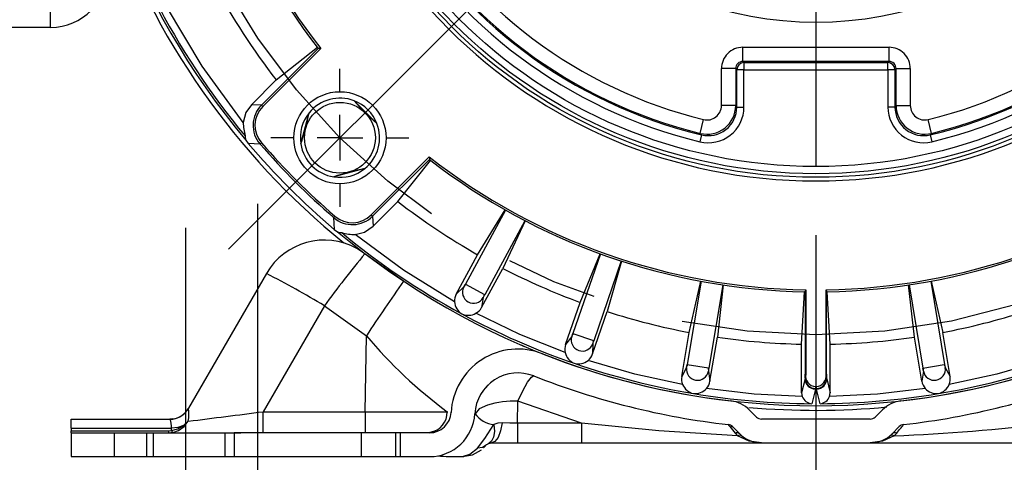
# Model space of a CAD drawing. Header units: inches. Extents: x 0 to 44, y 0 to 34.
# Tile 7 of 16: x 32 to 36.3, y 10 to 11.9. Entities that reach past the tile are written whole.
import ezdxf

# ---------------------------------------------------------------- set-up
doc = ezdxf.new("R2010")
doc.units = ezdxf.units.IN
doc.header["$LTSCALE"] = 4
doc.header["$MEASUREMENT"] = 0
doc.linetypes.add('CENTERX2', pattern=[0.8, 0.5, -0.1, 0.1, -0.1])
doc.linetypes.add('HIDDEN', pattern=[0.075, 0.05, -0.025])
doc.layers.add('CENTER', color=40, linetype='CENTERX2')
doc.layers.add('HIDDEN', color=102, linetype='HIDDEN')
doc.layers.add('DIMENSIONS', color=140, linetype='Continuous', lineweight=25)
doc.styles.add('SLDTEXTSTYLE0', font='TXT', dxfattribs={"width": 0.7})
doc.dimstyles.new('SLDDIMSTYLE1', dxfattribs={"dimtxt": 0.339844, "dimasz": 0.52, "dimexe": 0, "dimexo": 0.0625, "dimgap": 0.084961, "dimtad": 0, "dimtih": 1, "dimtoh": 1, "dimrnd": 1e-09, "dimzin": 12, "dimdsep": 46, "dimtxsty": 'SLDTEXTSTYLE0', "dimsah": 1, "dimcen": 0.09, "dimadec": 0, "dimazin": 3, "dimtfac": 1, "dimtofl": 0, "dimtmove": 0, "dimatfit": 3, "dimfxl": 0, "dimfrac": 2, "dimtolj": 1, "dimtzin": 12, "dimarcsym": 0})
doc.dimstyles.new('SLDDIMSTYLE2', dxfattribs={"dimtxt": 0.339844, "dimasz": 0.52, "dimexe": 0, "dimexo": 0.0625, "dimgap": 0.084961, "dimtad": 0, "dimtih": 1, "dimtoh": 1, "dimdec": 4, "dimlfac": 4, "dimzin": 12, "dimdsep": 46, "dimtxsty": 'SLDTEXTSTYLE0', "dimsah": 1, "dimcen": 0.09, "dimadec": 0, "dimazin": 3, "dimtfac": 1, "dimtdec": 0, "dimtofl": 0, "dimtmove": 0, "dimatfit": 3, "dimfxl": 0, "dimfrac": 2, "dimtolj": 1, "dimtzin": 12, "dimarcsym": 0})
doc.dimstyles.new('SLDDIMSTYLE3', dxfattribs={"dimtxt": 0.339844, "dimasz": 0.52, "dimexe": 0, "dimexo": 0.0625, "dimgap": 0.084961, "dimtad": 0, "dimtih": 1, "dimtoh": 1, "dimrnd": 1e-09, "dimzin": 4, "dimdsep": 46, "dimtxsty": 'SLDTEXTSTYLE0', "dimsah": 1, "dimcen": 0.09, "dimadec": 0, "dimazin": 1, "dimtfac": 1, "dimtofl": 0, "dimtmove": 0, "dimatfit": 3, "dimfxl": 0, "dimfrac": 2, "dimtolj": 1, "dimtzin": 12, "dimarcsym": 0})
doc.dimstyles.new('SLDDIMSTYLE4', dxfattribs={"dimtxt": 0.339844, "dimasz": 0.52, "dimexe": 0, "dimexo": 0.0625, "dimgap": 0.084961, "dimtad": 0, "dimtih": 1, "dimtoh": 1, "dimrnd": 1e-09, "dimzin": 4, "dimdsep": 46, "dimtxsty": 'SLDTEXTSTYLE0', "dimsah": 1, "dimcen": 0.09, "dimadec": 0, "dimazin": 1, "dimtfac": 1, "dimtmove": 0, "dimatfit": 0, "dimfxl": 0, "dimfrac": 2, "dimtolj": 1, "dimtzin": 12, "dimarcsym": 0})
doc.dimstyles.new('SLDDIMSTYLE5', dxfattribs={"dimtxt": 0.339844, "dimasz": 0.52, "dimexe": 0, "dimexo": 0.0625, "dimgap": 0.084961, "dimtad": 0, "dimtih": 1, "dimtoh": 1, "dimrnd": 1e-09, "dimzin": 12, "dimdsep": 46, "dimtxsty": 'SLDTEXTSTYLE0', "dimsah": 1, "dimcen": 0.09, "dimadec": 0, "dimazin": 3, "dimtfac": 1, "dimtmove": 0, "dimatfit": 0, "dimfxl": 0, "dimfrac": 2, "dimtolj": 1, "dimtzin": 12, "dimarcsym": 0})
doc.dimstyles.new('SLDDIMSTYLE8', dxfattribs={"dimtxt": 0.339844, "dimasz": 0.52, "dimexe": 0, "dimexo": 0.0625, "dimgap": 0.084961, "dimtad": 0, "dimtih": 1, "dimtoh": 1, "dimrnd": 1e-09, "dimzin": 12, "dimdsep": 46, "dimtxsty": 'SLDTEXTSTYLE0', "dimsah": 1, "dimcen": 0, "dimadec": 0, "dimazin": 3, "dimtfac": 1, "dimtofl": 0, "dimtmove": 0, "dimatfit": 3, "dimfxl": 0, "dimfrac": 2, "dimtolj": 1, "dimtzin": 12, "dimarcsym": 0})

# ---------------------------------------------------------------- blocks, each defined once
blk = doc.blocks.new('_D_1')
at = {"layer": 'DIMENSIONS'}
for p, q in [((32.1949, 9.8412), (32.1949, 8.4393)), ((33.9675, 9.8786), (33.9675, 8.4393)), ((30.5105, 8.9393), (30.3964, 8.9393)), ((30.3964, 8.9393), (30.3964, 8.3992)), ((31.5204, 8.9393), (31.6345, 8.9393)), ((31.6345, 8.9393), (31.6345, 8.3992)), ((32.1949, 8.9393), (31.9809, 8.9393)), ((33.9675, 8.9393), (32.1949, 8.9393)), ((30.3964, 8.3992), (30.5105, 8.3992)), ((31.6345, 8.3992), (31.5204, 8.3992))]:
    blk.add_line(p, q, dxfattribs=at)
for points in [[(32.1949, 8.9393), (32.7149, 8.8593), (32.7149, 9.0193)], [(33.9675, 8.9393), (33.4475, 9.0193), (33.4475, 8.8593)]]:
    blk.add_solid(points, dxfattribs=at)
at = {"layer": 'DIMENSIONS', "char_height": 0.33333, "attachment_point": 1, "style": 'SLDTEXTSTYLE0'}
for s, insert in [('1.77', (30.5105, 9.4451)), ('45.0', (30.5105, 8.8289))]:
    blk.add_mtext(s, dxfattribs=dict(at, insert=insert))
blk = doc.blocks.new('_D_2')
at = {"layer": 'DIMENSIONS'}
blk.add_line((35.4449, 16.0142), (35.4449, 17.6649), dxfattribs=at)
for start, end in [(90, 105.8049), (119.5383, 135)]:
    blk.add_arc((35.4449, 13.5112), 3.6537, start, end, dxfattribs=at)
for points in [[(35.4449, 17.1649), (34.9205, 17.208), (34.9318, 17.0484)], [(32.8613, 16.0948), (33.3065, 16.3751), (33.2016, 16.496)]]:
    blk.add_solid(points, dxfattribs=at)
at = {"layer": 'DIMENSIONS', "insert": (33.6436, 17.0464), "char_height": 0.33333, "attachment_point": 1, "style": 'SLDTEXTSTYLE0'}
blk.add_mtext('45°', dxfattribs=at)
blk = doc.blocks.new('_D_4')
at = {"layer": 'DIMENSIONS'}
for p, q in [((28.542, 13.5112), (28.542, 14.5112)), ((32.9419, 13.5112), (28.042, 13.5112)), ((28.0371, 12.7137), (27.9229, 12.7137)), ((27.9229, 12.7137), (27.9229, 12.1736)), ((29.0469, 12.7137), (29.1611, 12.7137)), ((29.1611, 12.7137), (29.1611, 12.1736)), ((27.9229, 12.1736), (28.0371, 12.1736)), ((29.1611, 12.1736), (29.0469, 12.1736)), ((29.6185, 11.9162), (28.042, 11.9162)), ((28.542, 11.9162), (28.542, 10.9162))]:
    blk.add_line(p, q, dxfattribs=at)
for points in [[(28.542, 13.5112), (28.622, 14.0312), (28.462, 14.0312)], [(28.542, 11.9162), (28.462, 11.3962), (28.622, 11.3962)]]:
    blk.add_solid(points, dxfattribs=at)
at = {"layer": 'DIMENSIONS', "char_height": 0.33333, "attachment_point": 1, "style": 'SLDTEXTSTYLE0'}
for s, insert in [('1.60', (28.0371, 13.2194)), ('40.5', (28.0371, 12.6032))]:
    blk.add_mtext(s, dxfattribs=dict(at, insert=insert))
blk = doc.blocks.new('_D_5')
at = {"layer": 'DIMENSIONS'}
for p, q in [((35.4449, 11.0082), (35.4449, 8.4393)), ((35.4449, 8.9393), (34.4449, 8.9393)), ((36.315, 8.9393), (36.2008, 8.9393)), ((36.2008, 8.9393), (36.2008, 8.3992)), ((37.3248, 8.9393), (37.4389, 8.9393)), ((37.4389, 8.9393), (37.4389, 8.3992)), ((38.1949, 8.9393), (39.1949, 8.9393)), ((38.1949, 8.8412), (38.1949, 8.4393)), ((36.2008, 8.3992), (36.315, 8.3992)), ((37.4389, 8.3992), (37.3248, 8.3992))]:
    blk.add_line(p, q, dxfattribs=at)
for points in [[(35.4449, 8.9393), (34.9249, 9.0193), (34.9249, 8.8593)], [(38.1949, 8.9393), (38.7149, 8.8593), (38.7149, 9.0193)]]:
    blk.add_solid(points, dxfattribs=at)
at = {"layer": 'DIMENSIONS', "char_height": 0.33333, "attachment_point": 1, "style": 'SLDTEXTSTYLE0'}
for s, insert in [('2.75', (36.315, 9.4451)), ('69.9', (36.315, 8.8289))]:
    blk.add_mtext(s, dxfattribs=dict(at, insert=insert))
blk = doc.blocks.new('_D_6')
at = {"layer": 'DIMENSIONS'}
for p, q in [((32.1949, 9.8412), (32.1949, 6.0358)), ((38.6949, 9.8412), (38.6949, 9.0593)), ((38.6949, 8.8193), (38.6949, 6.0358)), ((32.1949, 6.5358), (34.3381, 6.5358)), ((34.7986, 6.5358), (34.6845, 6.5358)), ((34.6845, 6.5358), (34.6845, 5.9957)), ((36.0912, 6.5358), (36.2053, 6.5358)), ((36.2053, 6.5358), (36.2053, 5.9957)), ((38.6949, 6.5358), (36.5517, 6.5358)), ((34.6845, 5.9957), (34.7986, 5.9957)), ((36.2053, 5.9957), (36.0912, 5.9957))]:
    blk.add_line(p, q, dxfattribs=at)
for points in [[(32.1949, 6.5358), (32.7149, 6.4558), (32.7149, 6.6158)], [(38.6949, 6.5358), (38.1749, 6.6158), (38.1749, 6.4558)]]:
    blk.add_solid(points, dxfattribs=at)
at = {"layer": 'DIMENSIONS', "char_height": 0.33333, "attachment_point": 1, "style": 'SLDTEXTSTYLE0'}
for s, insert in [('6.50', (34.94, 7.0416)), ('165.1', (34.7986, 6.4254))]:
    blk.add_mtext(s, dxfattribs=dict(at, insert=insert))
blk = doc.blocks.new('_D_9')
at = {"layer": 'DIMENSIONS'}
for p, q in [((35.6449, 16.779), (38.5928, 16.779)), ((38.8328, 16.779), (41.9215, 16.779)), ((41.4215, 16.779), (41.4215, 14.0263)), ((40.7752, 13.4101), (40.6611, 13.4101)), ((40.6611, 13.4101), (40.6611, 12.87)), ((42.0678, 13.4101), (42.1819, 13.4101)), ((42.1819, 13.4101), (42.1819, 12.87)), ((40.6611, 12.87), (40.7752, 12.87)), ((42.1819, 12.87), (42.0678, 12.87)), ((41.4215, 10.0412), (41.4215, 12.7939)), ((38.8949, 10.0412), (41.9215, 10.0412))]:
    blk.add_line(p, q, dxfattribs=at)
for points in [[(41.4215, 16.779), (41.3415, 16.259), (41.5015, 16.259)], [(41.4215, 10.0412), (41.5015, 10.5612), (41.3415, 10.5612)]]:
    blk.add_solid(points, dxfattribs=at)
at = {"layer": 'DIMENSIONS', "char_height": 0.33333, "attachment_point": 1, "style": 'SLDTEXTSTYLE0'}
for s, insert in [('6.74', (40.9166, 13.9159)), ('171.1', (40.7752, 13.2997))]:
    blk.add_mtext(s, dxfattribs=dict(at, insert=insert))
blk = doc.blocks.new('_D_13')
at = {"layer": 'DIMENSIONS'}
for p, q in [((27.8, 18.0187), (27.6858, 18.0187)), ((27.6858, 18.0187), (27.6858, 17.4786)), ((29.0925, 18.0187), (29.2067, 18.0187)), ((29.2067, 18.0187), (29.2067, 17.4786)), ((30.0635, 18.0187), (29.3208, 18.0187)), ((32.9397, 15.6095), (30.0635, 18.0187)), ((27.6858, 17.4786), (27.8, 17.4786)), ((29.2067, 17.4786), (29.0925, 17.4786))]:
    blk.add_line(p, q, dxfattribs=at)
blk.add_solid([(32.9397, 15.6095), (32.5925, 16.0048), (32.4897, 15.8821)], dxfattribs=at)
at = {"layer": 'DIMENSIONS', "char_height": 0.33333, "attachment_point": 1, "style": 'SLDTEXTSTYLE0'}
for s, insert in [('%%c', (27.6848, 18.5245)), ('6.54', (28.1979, 18.5245)), ('166.0', (27.8, 17.9083))]:
    blk.add_mtext(s, dxfattribs=dict(at, insert=insert))
blk = doc.blocks.new('_D_14')
at = {"layer": 'DIMENSIONS'}
for p, q in [((27.8, 16.4696), (27.6858, 16.4696)), ((27.6858, 16.4696), (27.6858, 15.9295)), ((29.0925, 16.4696), (29.2067, 16.4696)), ((29.2067, 16.4696), (29.2067, 15.9295)), ((30.3208, 16.4696), (29.3208, 16.4696)), ((32.6971, 15.0976), (30.3208, 16.4696)), ((27.6858, 15.9295), (27.8, 15.9295)), ((29.2067, 15.9295), (29.0925, 15.9295))]:
    blk.add_line(p, q, dxfattribs=at)
blk.add_solid([(32.6971, 15.0976), (32.2867, 15.4269), (32.2067, 15.2883)], dxfattribs=at)
at = {"layer": 'DIMENSIONS', "char_height": 0.33333, "attachment_point": 1, "style": 'SLDTEXTSTYLE0'}
for s, insert in [('%%c', (27.6848, 16.9754)), ('6.35', (28.1979, 16.9754)), ('161.2', (27.8, 16.3591))]:
    blk.add_mtext(s, dxfattribs=dict(at, insert=insert))
blk = doc.blocks.new('SW_CENTERMARKSYMBOL_1')
at = {"layer": 'CENTER', "color": 0}
for p, q in [((0, 0.2), (0, 0.3011)), ((0, 0), (0, 0.1)), ((-0.2, 0), (-0.3011, 0)), ((0, 0), (-0.1, 0)), ((0, 0), (0, -0.1)), ((0, 0), (0.1, 0)), ((0.2, 0), (0.3011, 0)), ((0, -0.2), (0, -0.3011))]:
    blk.add_line(p, q, dxfattribs=at)
blk = doc.blocks.new('SW_CENTERMARKSYMBOL_3')
at = {"layer": 'CENTER', "color": 0}
blk.add_line((0, -0.2), (0, -2.303), dxfattribs=at)

msp = doc.modelspace()

# ---------------------------------------------------------------- linework, layer by layer
for p, q in [((32.104891, 11.916178), (32.104891, 12.166178)), ((32.104891, 11.916178), (29.818468, 11.916178)), ((33.272888, 11.824556), (33.025076, 11.576744)), ((33.283899, 11.823873), (33.030933, 11.570907)), ((33.089756, 11.686373), (33.269106, 11.829375)), ((33.272814, 11.824589), (33.272888, 11.824556)), ((35.12579, 11.76726), (35.12579, 11.829222)), ((35.12579, 11.829222), (35.763992, 11.829222)), ((35.763992, 11.76726), (35.763992, 11.829222)), ((35.094809, 11.736278), (35.032847, 11.736278)), ((35.032847, 11.574587), (35.032847, 11.736278)), ((35.099846, 11.731241), (35.094809, 11.736278)), ((35.094809, 11.736278), (35.094809, 11.574587)), ((35.099846, 11.568176), (35.099846, 11.731241)), ((35.130827, 11.731241), (35.099846, 11.731241)), ((35.12579, 11.76726), (35.130827, 11.762222)), ((35.763992, 11.76726), (35.12579, 11.76726)), ((35.130827, 11.762222), (35.130827, 11.731241)), ((35.130827, 11.762222), (35.758955, 11.762222)), ((35.130827, 11.568176), (35.130827, 11.731241)), ((35.130827, 11.731241), (35.758955, 11.731241)), ((35.758955, 11.762222), (35.763992, 11.76726)), ((35.758955, 11.731241), (35.758955, 11.762222)), ((35.758955, 11.731241), (35.758955, 11.568176)), ((35.789936, 11.731241), (35.758955, 11.731241)), ((35.794973, 11.736278), (35.789936, 11.731241)), ((35.789936, 11.731241), (35.789936, 11.568176)), ((35.794973, 11.574587), (35.794973, 11.736278)), ((35.794973, 11.736278), (35.856935, 11.736278)), ((35.856935, 11.736278), (35.856935, 11.574587)), ((32.981764, 11.57838), (33.089756, 11.686373)), ((33.025076, 11.576744), (32.981764, 11.57838)), ((33.429663, 11.595599), (33.529312, 11.49595)), ((35.094809, 11.574587), (35.032847, 11.574587)), ((35.094809, 11.574587), (35.099846, 11.568176)), ((35.099846, 11.568176), (35.130827, 11.568176)), ((35.789936, 11.568176), (35.758955, 11.568176)), ((35.789936, 11.568176), (35.794973, 11.574587)), ((35.794973, 11.574587), (35.856935, 11.574587)), ((33.196911, 11.406883), (33.233386, 11.543007)), ((34.940126, 11.45326), (34.954887, 11.513438)), ((35.949656, 11.45326), (35.934895, 11.513438)), ((34.945553, 11.446753), (34.93827, 11.416641)), ((34.945553, 11.446753), (34.940126, 11.45326)), ((35.944229, 11.446753), (35.949656, 11.45326)), ((35.944229, 11.446753), (35.951513, 11.416641)), ((32.956896, 11.42399), (32.967479, 11.40953)), ((33.01905, 11.406543), (32.967479, 11.40953)), ((33.504621, 11.09722), (33.757587, 11.350185)), ((33.510457, 11.091362), (33.758269, 11.339174)), ((33.620086, 11.156043), (33.763089, 11.335393)), ((33.758302, 11.339101), (33.758269, 11.339174)), ((33.47672, 11.299672), (33.340596, 11.263198)), ((33.512094, 11.04805), (33.620086, 11.156043)), ((33.510457, 11.091362), (33.512094, 11.04805)), ((34.090677, 11.117728), (33.915029, 10.794224)), ((33.968651, 10.923265), (34.089282, 11.118517)), ((33.340256, 11.085336), (33.343244, 11.033765)), ((34.175133, 11.071872), (33.999485, 10.748368)), ((34.176554, 11.071132), (34.078503, 10.86362)), ((33.343244, 11.033765), (33.357703, 11.023182)), ((33.476824, 10.92734), (33.442019, 10.950126)), ((33.645152, 10.807394), (33.476824, 10.92734)), ((33.875411, 10.751539), (33.968651, 10.923265)), ((34.504282, 10.927042), (34.384436, 10.578985)), ((34.416025, 10.715107), (34.502777, 10.927591)), ((34.595148, 10.895755), (34.475303, 10.547697)), ((34.596672, 10.89526), (34.534215, 10.674411)), ((33.047012, 10.84105), (32.707027, 10.252178)), ((33.985263, 10.691894), (34.078503, 10.86362)), ((33.915029, 10.794224), (33.997918, 10.749218)), ((34.943687, 10.807237), (34.882931, 10.444173)), ((34.89162, 10.583642), (34.942112, 10.80753)), ((35.038471, 10.791376), (34.977715, 10.428311)), ((35.040056, 10.791139), (35.014906, 10.563011)), ((35.874876, 10.563011), (35.849726, 10.791139)), ((35.851311, 10.791376), (35.912067, 10.428311)), ((35.946095, 10.807237), (36.006851, 10.444173)), ((35.94767, 10.80753), (35.998162, 10.583642)), ((33.908302, 10.78231), (33.875411, 10.751539)), ((33.997918, 10.749218), (33.999485, 10.748368)), ((35.382391, 10.532475), (35.395238, 10.761626)), ((35.39824, 10.761573), (35.398551, 10.764174)), ((35.400777, 10.769839), (35.398551, 10.764174)), ((35.398551, 10.764174), (35.398551, 10.400744)), ((35.400777, 10.769839), (35.400777, 10.400748)), ((35.489005, 10.400748), (35.489005, 10.769839)), ((35.489005, 10.769839), (35.491231, 10.764174)), ((35.491231, 10.400744), (35.491231, 10.764174)), ((35.491542, 10.761573), (35.491231, 10.764174)), ((35.507391, 10.532475), (35.494544, 10.761626)), ((33.299891, 10.700146), (33.032812, 10.237538)), ((33.299891, 10.700146), (33.48335, 10.569419)), ((33.993156, 10.736236), (33.985263, 10.691894)), ((34.352407, 10.530347), (34.416025, 10.715107)), ((34.470597, 10.489651), (34.534215, 10.674411)), ((34.384436, 10.578985), (34.473617, 10.548278)), ((34.859369, 10.390915), (34.89162, 10.583642)), ((36.030413, 10.390915), (35.998162, 10.583642)), ((33.47754, 10.237537), (33.48335, 10.569419)), ((34.379768, 10.566125), (34.352407, 10.530347)), ((34.471063, 10.534688), (34.470597, 10.489651)), ((34.473617, 10.548278), (34.475303, 10.547697)), ((34.982655, 10.370284), (35.014906, 10.563011)), ((35.382391, 10.319586), (35.382391, 10.532475)), ((35.507391, 10.319586), (35.507391, 10.532475)), ((35.907127, 10.370284), (35.874876, 10.563011)), ((34.882931, 10.444173), (34.975957, 10.428606)), ((35.912067, 10.428311), (36.005093, 10.443879)), ((36.005093, 10.443879), (36.006851, 10.444173)), ((34.88045, 10.430718), (34.859369, 10.390915)), ((34.975681, 10.41478), (34.982655, 10.370284)), ((34.975957, 10.428606), (34.977715, 10.428311)), ((35.400777, 10.400748), (35.398551, 10.400744)), ((35.489005, 10.400748), (35.491231, 10.400744)), ((35.914101, 10.414782), (35.907127, 10.370284)), ((36.009332, 10.430716), (36.030413, 10.390915)), ((35.397624, 10.380869), (35.382391, 10.319586)), ((35.398275, 10.383785), (35.397624, 10.380869)), ((35.491507, 10.383785), (35.492159, 10.380869)), ((35.492159, 10.380869), (35.507391, 10.319586)), ((34.00149, 10.339239), (34.015859, 10.35491)), ((35.382391, 10.319586), (35.385177, 10.303964)), ((35.442584, 10.335673), (35.426586, 10.272518)), ((35.443245, 10.338895), (35.442584, 10.336285)), ((35.442584, 10.336285), (35.447198, 10.336285)), ((35.443393, 10.34705), (35.446389, 10.34705)), ((35.446538, 10.338895), (35.447198, 10.336285)), ((35.463196, 10.272518), (35.447198, 10.335673)), ((35.504594, 10.303936), (35.507391, 10.319586)), ((34.142534, 10.186715), (34.14422, 10.283084)), ((34.421226, 10.186715), (34.14422, 10.283084)), ((32.707027, 10.252178), (32.707108, 10.252162)), ((33.032812, 10.237538), (33.47754, 10.237537)), ((33.835579, 10.237124), (33.838047, 10.236702)), ((33.850529, 10.23457), (33.852625, 10.234211)), ((33.95738, 10.228717), (33.956483, 10.228717)), ((35.185811, 10.214257), (35.154337, 10.245732)), ((35.735445, 10.245732), (35.703971, 10.214257)), ((32.194891, 10.205178), (32.62574, 10.205178)), ((32.194891, 10.165637), (32.194891, 10.205178)), ((32.639121, 10.206912), (32.62574, 10.205183)), ((32.685568, 10.176774), (32.70604, 10.19604)), ((32.687802, 10.173292), (32.70604, 10.19604)), ((34.421226, 10.186715), (34.142534, 10.186715)), ((34.421226, 10.186715), (34.421226, 10.101178)), ((35.68205, 10.205178), (35.207732, 10.205178)), ((32.194891, 10.165637), (32.632465, 10.16564)), ((32.194891, 10.165637), (32.194891, 10.154257)), ((32.194891, 10.154257), (32.619943, 10.154259)), ((32.194891, 10.145178), (32.194891, 10.154257)), ((32.194891, 10.145178), (32.194891, 10.041178)), ((32.194891, 10.145178), (32.9062, 10.145178)), ((32.619943, 10.154259), (32.632511, 10.155402)), ((32.619944, 10.145181), (32.629347, 10.146074)), ((32.629347, 10.146074), (32.637836, 10.14688)), ((32.632511, 10.155402), (32.632465, 10.16564)), ((32.637836, 10.146883), (32.663137, 10.15573)), ((32.663137, 10.15573), (32.6878, 10.173294)), ((32.6878, 10.173294), (32.685566, 10.176776)), ((32.9062, 10.145178), (32.9062, 10.041178)), ((33.609928, 10.145178), (32.9062, 10.145178)), ((33.609928, 10.145178), (33.609928, 10.041178)), ((33.758759, 10.145178), (33.609928, 10.145178)), ((33.790497, 10.151453), (33.757771, 10.145181)), ((35.064298, 10.178569), (35.067078, 10.175117)), ((35.074886, 10.173783), (35.081489, 10.171501)), ((35.112272, 10.140718), (35.080798, 10.172193)), ((35.092321, 10.14423), (35.103405, 10.132034)), ((35.808985, 10.172193), (35.77751, 10.140718)), ((35.797461, 10.14423), (35.786378, 10.132033)), ((34.017556, 10.098863), (34.029311, 10.101178)), ((34.029311, 10.101178), (34.142538, 10.101178)), ((34.142538, 10.101178), (34.421226, 10.101178)), ((34.421226, 10.102504), (34.564138, 10.101797)), ((34.421226, 10.101178), (35.207744, 10.101178)), ((35.207732, 10.101178), (35.68205, 10.101178)), ((35.682084, 10.101178), (36.468556, 10.101178)), ((33.995394, 10.080102), (33.994545, 10.079254)), ((32.194891, 10.041178), (32.9062, 10.041178)), ((32.9062, 10.041178), (33.609928, 10.041178)), ((33.609928, 10.041178), (33.758759, 10.041178)), ((33.88162, 10.041178), (33.902622, 10.041178)), ((33.889868, 10.041518), (33.909072, 10.041458))]:
    msp.add_line(p, q)
at = {"flags": 128}
for points in [[(32.945585, 11.500373), (32.766331, 11.746189), (32.61117, 12.007881)], [(33.283899, 11.823873), (33.275581, 11.824387), (33.272888, 11.824556)], [(32.981764, 11.57838), (32.957495, 11.544154), (32.945592, 11.500372)], [(33.030933, 11.570907), (33.026753, 11.575077), (33.025076, 11.576744)], [(32.953511, 11.441811), (32.954027, 11.434279), (32.956896, 11.42399)], [(33.025304, 11.411953), (33.020839, 11.408088), (33.01905, 11.406543)], [(33.757587, 11.350185), (33.758101, 11.341867), (33.758269, 11.339174)], [(33.345648, 11.091606), (33.341792, 11.087134), (33.340256, 11.085336)], [(33.50462, 11.09722), (33.508791, 11.093039), (33.510457, 11.091362)], [(33.434004, 11.011872), (33.474631, 11.022282), (33.512094, 11.04805)], [(33.357703, 11.023182), (33.36796, 11.020319), (33.375524, 11.019798)], [(33.867951, 10.717757), (33.644957, 10.85595), (33.434002, 11.011904)], [(34.350637, 10.495787), (34.152964, 10.575042), (33.960987, 10.66724)], [(34.167116, 10.521758), (34.168795, 10.523499), (34.160178, 10.527483)], [(34.863299, 10.356553), (34.655258, 10.402088), (34.450696, 10.461327)], [(36.43903, 10.461328), (36.234498, 10.402087), (36.026546, 10.356589)], [(34.14422, 10.283084), (34.16603, 10.328885), (34.186764, 10.366077), (34.20319, 10.388357), (34.209082, 10.393052), (34.210768, 10.393706), (34.213296, 10.393634)], [(35.385155, 10.303956), (35.175891, 10.314684), (34.967766, 10.339077)], [(35.443393, 10.347051), (35.443334, 10.34192), (35.443245, 10.338895)], [(35.446389, 10.347051), (35.446448, 10.34192), (35.446538, 10.338895)], [(35.921983, 10.339083), (35.713886, 10.314683), (35.50458, 10.303941)], [(32.673401, 10.218292), (32.692481, 10.233001), (32.707114, 10.252158)], [(33.032805, 10.148456), (33.032806, 10.152177), (33.032808, 10.172132), (33.03281, 10.202072), (33.032812, 10.237538)], [(33.47754, 10.237537), (33.477545, 10.202072), (33.47755, 10.172132), (33.477555, 10.152177), (33.47756, 10.145178)], [(34.011699, 10.266429), (33.97489, 10.249312), (33.95738, 10.228717)], [(34.075637, 10.188921), (34.068795, 10.154235), (34.057768, 10.125363), (34.043895, 10.107073), (34.029311, 10.101179)], [(34.075637, 10.188921), (34.057331, 10.187655), (34.039523, 10.180873)], [(34.142534, 10.186715), (34.108623, 10.187088), (34.075637, 10.188921)], [(34.142534, 10.186715), (34.142535, 10.152039), (34.142536, 10.124688), (34.142537, 10.107194), (34.142538, 10.101178)], [(35.103405, 10.132036), (34.759349, 10.153235), (34.421226, 10.186715)], [(32.619943, 10.154259), (32.619943, 10.150403), (32.619944, 10.147538), (32.619944, 10.145774), (32.619944, 10.145178)], [(32.685568, 10.176774), (32.66026, 10.168356), (32.632465, 10.16564)], [(32.632511, 10.155404), (32.660476, 10.16284), (32.685566, 10.176776)], [(32.632511, 10.155404), (32.635358, 10.149333), (32.637836, 10.146883)], [(33.967492, 10.078572), (34.000673, 10.119777), (34.039524, 10.180872)], [(34.039523, 10.180873), (34.04153, 10.151545), (34.038188, 10.126485), (34.029763, 10.108511), (34.017556, 10.098863)], [(35.062413, 10.181062), (35.063995, 10.178945), (35.064298, 10.178569)], [(35.067078, 10.175117), (35.069416, 10.172213), (35.092321, 10.144234)], [(35.207744, 10.101178), (35.153945, 10.108623), (35.103405, 10.132035)], [(35.786377, 10.132037), (35.735831, 10.108628), (35.682084, 10.101178)], [(33.90243, 10.041563), (33.946227, 10.048745), (33.985439, 10.070971)], [(33.902622, 10.041176), (33.93407, 10.051454), (33.967492, 10.078572)], [(34.00739, 10.092098), (33.99034, 10.081657), (33.967487, 10.078582)]]:
    msp.add_lwpolyline(points, dxfattribs=at)
for centre, radius in [((35.444891, 13.511178), 2.25), ((35.444891, 13.511178), 2.234), ((35.444891, 13.511178), 2.203), ((33.367765, 11.434051), 0.201102), ((33.367765, 11.434051), 0.1545)]:
    msp.add_circle(centre, radius)
for centre, radius, start, end in [((35.444891, 13.511178), 3.247533, 141.387793, 219.993404), ((35.444891, 13.511178), 2.154936, 163.59741, 256.402591), ((35.444891, 13.511178), 2.123955, 163.59741, 256.40259), ((35.444891, 13.511178), 2.118918, 163.781403, 256.218597), ((35.444891, 13.511178), 2.123955, 283.59741, 16.40259), ((35.444891, 13.511178), 2.118918, 283.781403, 16.218597), ((35.444891, 13.511178), 2.154936, 283.59741, 16.402591), ((35.444891, 13.511178), 2.056956, 163.781407, 256.218588), ((35.444891, 13.511178), 2.056956, 283.781406, 16.218589), ((35.444891, 13.511178), 2.266, 180, 0), ((35.444891, 13.511178), 2.75, 181.881599, 217.828863), ((35.444891, 13.511178), 2.741694, 181.881622, 217.982749), ((35.444891, 13.511178), 1.571938, 188.914816, 351.085184), ((35.444891, 13.511178), 3.267861, 198.990465, 230.920867), ((32.104891, 12.166178), 0.25, 270, 0), ((35.444891, 13.511178), 2.979358, 208.20202, 217.769229), ((35.444891, 13.511178), 3.238711, 207, 219.713386), ((35.125772, 11.736297), 0.092925, 89.988545, 180.011455), ((35.76401, 11.736297), 0.092925, 359.988545, 90.011455), ((35.125687, 11.736381), 0.030878, 89.808989, 180.191011), ((35.130872, 11.731197), 0.031025, 90.081692, 179.918308), ((35.75891, 11.731197), 0.031025, 0.081692, 89.918308), ((35.764095, 11.736381), 0.030878, 359.808989, 90.191011), ((33.367765, 11.434051), 0.173, 69.035285, 140.964715), ((33.11349, 11.488406), 0.124978, 135.025035, 220.919469), ((33.113369, 11.48841), 0.11662, 134.978805, 220.964216), ((33.367765, 11.434051), 0.173, 20.964715, 69.035285), ((34.518616, 12.584903), 1.471238, 222.254854, 227.745146), ((34.974977, 11.568106), 0.15585, 256.37689, 0.025663), ((34.969808, 11.574685), 0.125001, 256.263607, 359.954987), ((34.975022, 11.56805), 0.124822, 256.344365, 0.057976), ((34.969904, 11.574563), 0.062943, 256.196547, 0.022024), ((35.914804, 11.568106), 0.155849, 179.974176, 283.623346), ((35.91476, 11.56805), 0.124822, 179.942025, 283.655636), ((35.919974, 11.574685), 0.125001, 180.04501, 283.736392), ((35.919877, 11.574563), 0.062942, 179.977738, 283.803898), ((33.367765, 11.434051), 0.173, 140.964715, 189.035285), ((31.794708, 11.855551), 1.472235, 342.256715, 347.743285), ((33.269918, 11.514416), 0.32463, 182.479539, 192.923875), ((33.367765, 11.434051), 0.173, 309.035285, 20.964715), ((35.444891, 13.511178), 3.248768, 220.308728, 229.691272), ((35.444891, 13.511178), 3.211572, 220.944568, 229.055432), ((35.444891, 13.511178), 3.203303, 220.944783, 229.054787), ((33.367765, 11.434051), 0.173, 189.035285, 260.964715), ((35.444891, 13.511178), 2.741694, 232.017251, 269.078068), ((35.444891, 13.511178), 2.741694, 270.921932, 307.982749), ((35.444891, 13.511178), 2.75, 232.171137, 269.027992), ((35.444891, 13.511178), 2.75, 270.972008, 307.828863), ((33.367765, 11.434051), 0.173, 260.964715, 309.035285), ((33.789006, 9.861959), 1.471238, 102.254854, 107.745146), ((35.444891, 13.511178), 2.979358, 232.230771, 240.29798), ((33.422119, 11.179777), 0.124978, 229.080532, 314.974964), ((33.422124, 11.179655), 0.11662, 229.023665, 315.021528), ((35.444891, 13.511178), 3.247533, 230.006596, 309.993404), ((33.427536, 11.183847), 0.172097, 252.408695, 272.153783), ((35.444891, 13.511178), 3.238711, 230.286614, 241.5), ((33.299891, 10.69505), 0.292, 60.873537, 150.000001), ((37.240566, 7.813763), 4.884682, 140.400547, 143.778745), ((30.849362, 6.599568), 4.777011, 59.137218, 62.609858), ((35.444891, 13.511178), 2.979358, 242.70202, 249.79798), ((39.89283, 6.385528), 7.654174, 144.7105787, 146.8648579), ((33.75754, 10.875289), 0.177128, 328.336887, 332.763551), ((34.294121, 10.543434), 0.453891, 146.479548, 147.681704), ((33.950775, 10.759358), 0.048278, 151.612936, 331.385036), ((34.192227, 10.640097), 0.221071, 150.675472, 154.222365), ((33.927011, 10.771698), 0.075294, 337.675201, 342.469926), ((33.934349, 10.721614), 0.066523, 183.324535, 238.419555), ((33.928075, 10.724778), 0.066303, 244.481449, 299.769163), ((35.444891, 13.511178), 3.238711, 241.5, 251), ((35.444891, 13.511178), 2.979358, 252.20202, 259.29798), ((35.444891, 13.511178), 2.979358, 280.70202, 287.79798), ((34.215728, 10.632945), 0.177128, 337.836887, 342.263551), ((34.799722, 10.394203), 0.453891, 155.979548, 157.181704), ((35.085748, 11.91512), 2.092508, 220.023679, 233.312551), ((34.425447, 10.550497), 0.048278, 161.112936, 340.885036), ((34.683272, 10.472723), 0.221071, 160.175472, 163.722365), ((34.399972, 10.558746), 0.075294, 347.175201, 351.969926), ((35.444891, 13.511178), 2.979358, 261.70202, 268.79798), ((35.444891, 13.511178), 2.979358, 271.20202, 278.29798), ((34.14422, 10.218784), 0.292, 68.443342, 176.97147), ((35.444891, 13.511178), 3.248, 248.443342, 263.448052), ((34.415563, 10.510633), 0.066623, 192.879995, 247.874309), ((35.444891, 13.511178), 3.248, 276.551948, 291.556658), ((34.408766, 10.512644), 0.066302, 253.981247, 309.251459), ((35.444891, 13.511178), 3.238711, 251, 260.5), ((34.70763, 10.469548), 0.177128, 347.336887, 351.763551), ((35.323019, 10.330467), 0.453891, 165.479548, 166.681704), ((35.444891, 13.511178), 3.238711, 279.5, 289), ((35.935377, 10.417938), 0.075294, 15.675201, 20.469926), ((36.225392, 10.477519), 0.221071, 188.675472, 192.222365), ((34.14422, 10.218784), 0.188, 68.443342, 176.971457), ((34.928081, 10.422844), 0.048278, 170.612936, 350.385036), ((35.195206, 10.38869), 0.221071, 169.675472, 173.222365), ((34.901594, 10.426776), 0.075294, 356.675201, 1.469926), ((35.113247, 10.396906), 0.28533, 357.364327, 0.770629), ((35.446361, 10.393168), 0.04621, 170.558695, 266.316304), ((35.442545, 10.393863), 0.046967, 274.694834, 8.429946), ((35.776535, 10.396906), 0.28533, 179.229371, 182.635674), ((35.738055, 10.395232), 0.177128, 6.336887, 10.763551), ((36.365197, 10.464079), 0.453891, 184.479548, 185.681704), ((35.961701, 10.422844), 0.048278, 189.612936, 9.385036), ((35.444891, 13.511178), 3.352, 248.443342, 263.448052), ((34.924872, 10.381848), 0.066568, 202.333476, 257.399203), ((35.442629, 10.381292), 0.045007, 180.537884, 269.94257), ((35.44328, 10.3839), 0.045005, 180.14582, 269.9552), ((35.446502, 10.3839), 0.045005, 270.044802, 359.854183), ((35.447153, 10.381292), 0.045007, 270.057477, 359.462132), ((35.444891, 13.511178), 3.352, 276.551948, 291.556658), ((35.964789, 10.381992), 0.066735, 282.675116, 337.641376), ((34.917701, 10.383212), 0.066735, 263.67534, 318.601951), ((35.444891, 13.511178), 3.238711, 260.5, 269.676166), ((35.444891, 13.511178), 3.172283, 269.970261, 270.029739), ((35.444891, 13.511178), 3.238711, 270.323834, 279.5), ((35.972081, 10.383213), 0.066735, 221.375402, 276.324508), ((34.130439, 9.857188), 0.426118, 88.146608, 106.179866), ((35.058877, 10.150273), 0.135, 45, 83.448052), ((35.430145, 10.320191), 0.047806, 199.843314, 265.730975), ((35.459573, 10.320276), 0.047895, 274.338731, 340.051695), ((35.830905, 10.150273), 0.135, 96.551948, 134.999996), ((32.629828, 10.294398), 0.08799, 275.031574, 331.325342), ((32.518434, 10.227679), 0.190255, 350.42716, 7.393473), ((25.098, 71.411816), 61.686738, 277.0845271, 277.3904767), ((33.69973, 47.624295), 37.387418, 269.6594942, 270.2081896), ((33.758759, 10.239178), 0.094, 270, 356.971476), ((33.758759, 10.239178), 0.198, 270, 356.971485), ((33.748564, 10.23435), 0.087059, 278.445517, 1.825512), ((34.051808, 10.296402), 0.11618, 215.632595, 263.930294), ((35.444891, 13.511178), 3.267861, 264.860092, 275.448205), ((32.629898, 10.283259), 0.078187, 266.951413, 303.806756), ((32.550353, 10.172013), 0.08236, 355.561768, 23.745628), ((35.207732, 10.236178), 0.031, 225, 269.999998), ((35.68205, 10.236178), 0.031, 270, 315.000037), ((35.396362, 19.280678), 9.156951, 272.4410979, 276.724228), ((32.735668, 40.121356), 29.976162, 269.9627438, 270.5735603), ((35.058877, 10.150273), 0.031, 45, 83.448083), ((35.099338, 10.125682), 0.019834, 49.297781, 110.716789), ((35.790444, 10.125682), 0.019834, 69.281414, 130.701217), ((35.068274, 10.766951), 0.958901, 319.503003, 322.338068), ((35.830905, 10.150273), 0.031, 96.551948, 134.999949), ((34.02931, 10.070178), 0.031, 112.282082, 135), ((35.112657, 10.117874), 0.016916, 58.243172, 123.156431), ((35.207732, 10.236178), 0.135, 225, 270), ((35.68205, 10.236178), 0.135, 270, 315), ((35.777124, 10.11787), 0.016921, 56.847079, 121.748595), ((34.072594, 10.018148), 0.098983, 135.258911, 140.890036), ((33.868493, 10.980657), 0.939382, 265.540142, 271.303844)]:
    msp.add_arc(centre, radius, start, end)
for centre, major_axis, start_param, end_param in [((33.930337, 10.721716), (-0.029863, -0.055002), 4.71238898, 5.27257416), ((33.930337, 10.721716), (-0.029863, -0.055002), 1.01051204, 1.57079633), ((34.411502, 10.509999), (-0.020376, -0.059176), 4.71238898, 5.27276521), ((34.411502, 10.509999), (-0.020376, -0.059176), 1.01017708, 1.57079633), ((34.921012, 10.3806), (-0.01033, -0.061728), 4.71238898, 5.27236068), ((34.921012, 10.3806), (-0.01033, -0.061728), 1.01101153, 1.57079633), ((35.96877, 10.3806), (0.01033, -0.061728), 4.71238898, 5.27174601), ((35.96877, 10.3806), (0.01033, -0.061728), 1.01174702, 1.57079633)]:
    msp.add_ellipse(centre, major_axis=major_axis, ratio=0.99862786, start_param=start_param, end_param=end_param)
at = {"layer": 'CENTER'}
for p, q in [((32.881629, 10.947916), (38.008153, 16.07444)), ((32.694891, 9.041178), (32.694891, 11.145178)), ((33.007391, 11.145178), (33.007391, 9.041178))]:
    msp.add_line(p, q, dxfattribs=at)
msp.add_circle((35.444891, 13.511178), 2.9375, dxfattribs=at)
at = {"layer": 'HIDDEN'}
for p, q in [((32.382391, 10.145178), (32.382391, 10.041178)), ((32.522891, 10.145178), (32.522891, 10.041178)), ((32.554391, 10.041178), (32.554391, 10.145178)), ((32.694891, 10.041178), (32.694891, 10.145178)), ((32.866891, 10.041178), (32.866891, 10.145178)), ((33.460391, 10.145178), (33.460391, 10.041178)), ((33.632391, 10.041178), (33.632391, 10.145178))]:
    msp.add_line(p, q, dxfattribs=at)

# ---------------------------------------------------------------- block references
at = {"layer": 'CENTER'}
for name, p in [('SW_CENTERMARKSYMBOL_3', (35.444891, 13.511178)), ('SW_CENTERMARKSYMBOL_1', (33.367765, 11.434051))]:
    msp.add_blockref(name, p, dxfattribs=at)

# ---------------------------------------------------------------- dimensions: what is measured, and where the dimension line sits
at = {"layer": 'DIMENSIONS'}
for p1, p2, picture, middle in [((37.950045, 11.412817), (32.939737, 15.609539), '_D_13', (28.446248, 18.018696)), ((38.192702, 11.924728), (32.69708, 15.097627), '_D_14', (28.446248, 16.469582))]:
    dim = msp.add_diameter_dim_2p(p1=p1, p2=p2, dimstyle='SLDDIMSTYLE8', dxfattribs=at)
    dim.commit()
    dim.dimension.update_dxf_attribs({"geometry": picture, "text_midpoint": middle, "dimtype": 163})
dim = msp.add_angular_dim_2l(base=(34.942551, 17.13022), line1=((35.444891, 15.814178), (35.444891, 11.208178)), line2=((32.398768, 16.557301), (38.491014, 10.465055)), dimstyle='SLDDIMSTYLE2', dxfattribs=at)
dim.commit()
dim.dimension.update_dxf_attribs({"geometry": '_D_2', "text_midpoint": (34.046665, 16.886793), "dimtype": 162})
for base, p1, p2, dimstyle, picture, middle in [((41.421519, 16.779038), (38.694891, 10.041178), (35.444891, 16.779038), 'SLDDIMSTYLE1', '_D_9', (41.421519, 13.410108)), ((28.5420078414, 13.5111776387), (29.8184680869, 11.9161776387), (33.1418910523, 13.5111776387), 'SLDDIMSTYLE4', '_D_4', (28.5420078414, 12.7136776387))]:
    dim = msp.add_linear_dim(base=base, p1=p1, p2=p2, angle=90, dimstyle=dimstyle, dxfattribs=at)
    dim.commit()
    dim.dimension.update_dxf_attribs({"geometry": picture, "text_midpoint": middle, "dimtype": 160})
for base, p1, p2, dimstyle, picture, middle in [((38.194891, 8.939303), (35.444891, 11.208178), (38.194891, 9.041178), 'SLDDIMSTYLE5', '_D_5', (36.819891, 8.939303)), ((32.194891, 8.939303), (33.96749, 10.078577), (32.194891, 10.041178), 'SLDDIMSTYLE1', '_D_1', (31.015459, 8.939303)), ((38.694891, 6.535792), (32.194891, 10.041178), (38.694891, 10.041178), 'SLDDIMSTYLE3', '_D_6', (35.444891, 6.535792))]:
    dim = msp.add_linear_dim(base=base, p1=p1, p2=p2, dimstyle=dimstyle, dxfattribs=at)
    dim.commit()
    dim.dimension.update_dxf_attribs({"geometry": picture, "text_midpoint": middle, "dimtype": 160})

doc.saveas('drawing.dxf')
